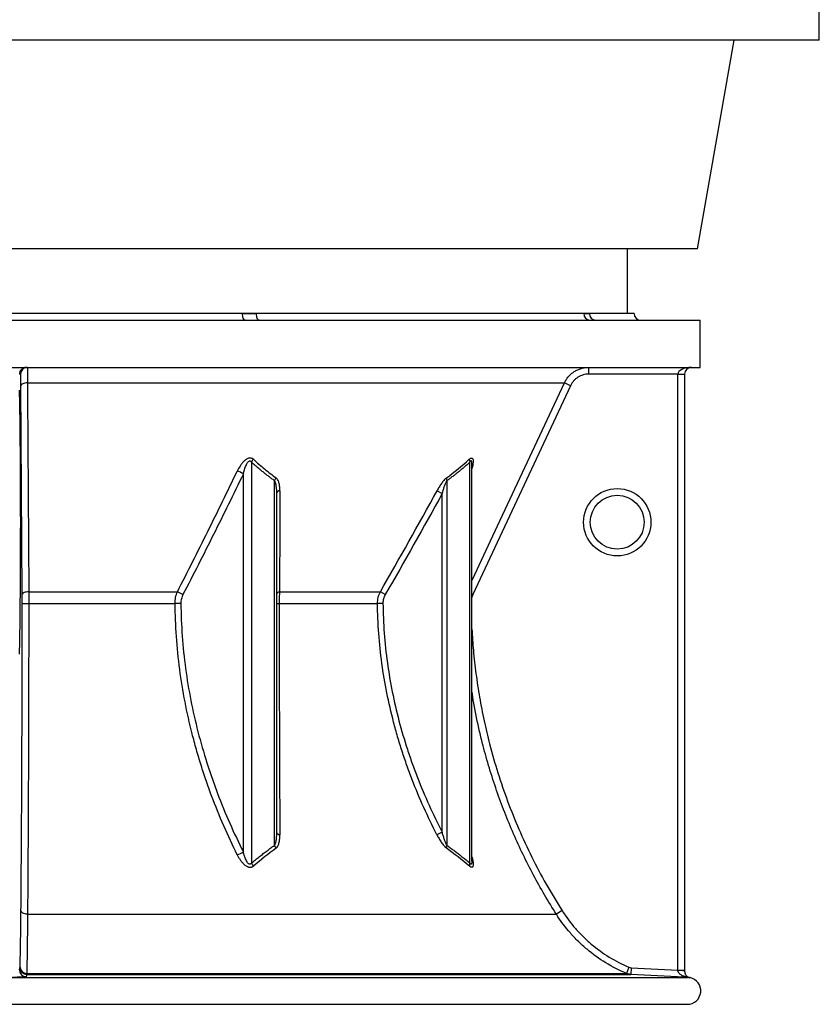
# Model space of a CAD drawing. Header units: millimetres. Extents: x 1979 to 3209, y 561 to 4041.
# Tile 2 of 9: x 2600 to 3194, y 561 to 1292. Entities that reach past the tile are written whole.
import ezdxf

# ---------------------------------------------------------------- set-up
doc = ezdxf.new("R2010")
doc.units = ezdxf.units.MM

msp = doc.modelspace()

# ---------------------------------------------------------------- linework, layer by layer
at = {"color": 7, "linetype": 'Continuous', "lineweight": 25}
for p, q in [((3193.53, 1276.67), (3193.53, 1306.67)), ((3193.53, 1276.67), (1993.53, 1276.67)), ((3103.03, 1121.78), (3130.34, 1276.67)), ((3103.03, 1121.78), (2549.12, 1121.78)), ((3051.03, 1073.78), (3051.03, 1121.78)), ((2082.03, 1068.78), (3105.03, 1068.78)), ((2765.34, 1073.78), (2421.71, 1073.78)), ((2775.67, 1073.78), (2765.34, 1073.78)), ((3018.65, 1073.78), (2775.67, 1073.78)), ((3022.93, 1073.78), (3018.65, 1073.78)), ((3056.03, 1073.78), (3022.93, 1073.78)), ((3105.03, 1033.78), (3105.03, 1068.78)), ((2593.53, 1033.78), (3105.03, 1033.78)), ((3022.4, 1028.78), (3022.4, 1033.78)), ((2600.54, 1028.78), (2599.65, 1028.78)), ((3088.53, 1028.78), (3022.4, 1028.78)), ((3088.53, 1028.78), (3093.53, 1028.78)), ((3088.53, 586.15), (3088.53, 1028.78)), ((3093.53, 1028.78), (3093.53, 586.15)), ((2601.74, 865.03), (2600.73, 1020.12)), ((2605.6, 1022.23), (3004.26, 1022.23)), ((3008.79, 1020.12), (2936.37, 865.03)), ((3008.79, 1020.12), (3004.26, 1022.23)), ((2771.97, 963.38), (2771.97, 665.73)), ((2934.13, 665.73), (2934.13, 963.38)), ((2935.56, 961.87), (2935.55, 962.1)), ((2935.59, 667.04), (2935.59, 961.87)), ((2765.93, 673.91), (2765.93, 954.66)), ((2789, 678.82), (2789, 949.65)), ((2917.09, 949.65), (2917.09, 678.82)), ((2790.47, 940.07), (2790.47, 688.68)), ((2909.72, 942.18), (2913.56, 940.07)), ((2913.56, 688.68), (2913.56, 940.07)), ((2606.57, 867.14), (2716.95, 867.14)), ((2792.8, 867.14), (2867.64, 867.14)), ((2871.3, 865.03), (2867.64, 867.14)), ((2606.57, 858.51), (2715.23, 858.51)), ((2792.52, 858.51), (2865.53, 858.51)), ((2869.56, 858.55), (2865.53, 858.51)), ((2913.56, 688.68), (2909.68, 686.67)), ((3002.53, 630.34), (2998.31, 627.66)), ((2605.69, 627.66), (2998.31, 627.66)), ((2599.65, 586.29), (2600.1, 587.96)), ((3052.24, 588.35), (3050.3, 583.74)), ((3053.92, 587.96), (3053.66, 582.97)), ((3053.92, 587.96), (3088.53, 586.15)), ((3088.53, 586.15), (3093.53, 586.15)), ((2091.4, 580.77), (3095.65, 580.77)), ((2605.07, 583.74), (3050.3, 583.74)), ((2605.09, 582.97), (3053.66, 582.97)), ((3095.66, 580.84), (3095.65, 580.77)), ((2092.03, 560.78), (3095.03, 560.78))]:
    msp.add_line(p, q, dxfattribs=at)
at = {"color": 1, "linetype": 'Continuous', "lineweight": 25}
for p, q in [((2936.37, 865.03), (2935.59, 865.39)), ((3097.52, 580.58), (3097.4, 580.52)), ((2091.48, 560.78), (3095.57, 560.78))]:
    msp.add_line(p, q, dxfattribs=at)
at = {"color": 7, "linetype": 'Continuous', "lineweight": 25, "flags": 128}
for points in [[(2767.2, 1068.78), (2766.84, 1068.88), (2766.49, 1069.16), (2766.17, 1069.62), (2765.89, 1070.25), (2765.66, 1071), (2765.48, 1071.87), (2765.38, 1072.81), (2765.34, 1073.78)], [(2777.64, 1068.78), (2777.25, 1068.88), (2776.88, 1069.16), (2776.54, 1069.62), (2776.24, 1070.25), (2776, 1071), (2775.82, 1071.87), (2775.71, 1072.81), (2775.67, 1073.78)], [(2605.6, 1022.23), (2604.65, 1022.18), (2603.74, 1022.05), (2602.9, 1021.85), (2602.17, 1021.59), (2601.57, 1021.27), (2601.11, 1020.91), (2600.83, 1020.52), (2600.73, 1020.12)], [(2605.6, 1022.23), (2605.65, 1013.17), (2605.88, 976.93), (2606.57, 867.14)], [(2606.57, 867.14), (2605.62, 867.08), (2604.72, 866.95), (2603.89, 866.75), (2603.17, 866.49), (2602.57, 866.17), (2602.12, 865.81), (2601.84, 865.43), (2601.74, 865.03)], [(2719.54, 858.55), (2719.04, 858.54), (2718.52, 858.54), (2717.97, 858.53), (2717.42, 858.53), (2716.86, 858.52), (2716.31, 858.51), (2715.76, 858.51), (2715.23, 858.51)], [(2605.69, 627.66), (2604.74, 627.73), (2603.83, 627.89), (2602.99, 628.15), (2602.26, 628.48), (2601.65, 628.88), (2601.2, 629.34), (2600.92, 629.83), (2600.82, 630.34)], [(2605.09, 582.97), (2604.95, 582.44), (2604.65, 581.29)], [(3095.65, 580.77), (3088.28, 581.15), (3053.66, 582.97)]]:
    msp.add_lwpolyline(points, dxfattribs=at)
at = {"color": 1, "linetype": 'Continuous', "lineweight": 25, "flags": 128}
msp.add_lwpolyline([(2935.59, 875.17), (2936.07, 876.2), (2953, 912.44), (3004.26, 1022.23)], dxfattribs=at)
at = {"color": 7, "linetype": 'Continuous', "lineweight": 25}
for radius in [25, 20]:
    msp.add_circle((3043.53, 918.78), radius, dxfattribs=at)
for centre, radius, start, end in [((3023.46, 1073.59), 4.81, 177.69044, 267.48727), ((3027.76, 1073.61), 4.83, 177.95364, 267.79583), ((3061.03, 1073.78), 5, 180, 270), ((2604.65, 1028.78), 5, 90.00279, 180.00279), ((2605.54, 1028.78), 5, 90.00279, 180.00279), ((3098.53, 1028.78), 5, 90, 180), ((2779.11, 960.13), 7.85, 136.8275, 155.4744), ((2938.51, 965.47), 4.86, 179.67551, 205.42503), ((2755.74, 938.79), 18.86, 57.26812, 72.41188), ((2796.17, 947.04), 7.62, 141.68389, 159.94939), ((2922.03, 951.52), 5.28, 177.34638, 200.71174), ((2793.27, 939.29), 2.91, 94.26761, 164.3313), ((2710.8, 849.94), 18.27, 55.69365, 70.3415), ((2793.17, 864.38), 2.78, 97.63795, 166.64193), ((2605.44, 993.15), 134.65, 268.43544, 270.48073), ((2792.19, 889.89), 31.39, 266.85867, 270.59812), ((2793.19, 689.51), 2.85, 197.04911, 266.6737), ((2755.76, 689.15), 18.32, 288.07593, 303.71638), ((2796.17, 681.42), 7.62, 199.96794, 218.29732), ((2922.04, 676.96), 5.28, 159.36644, 182.80506), ((2779.16, 668.73), 7.79, 202.64215, 222.57318), ((2938.62, 663.76), 4.9, 156.36, 183.58192), ((2604.65, 586.29), 5, 180.08542, 269.91982), ((2605.1, 587.97), 5, 180.0854, 269.91223), ((2604.96, 588.58), 4.84, 182.7658, 271.34919), ((3089.78, 567.47), 18.38, 78.24084, 93.85811), ((3095.53, 570.78), 10, 270.24278, 78.48574), ((3095.81, 577.1), 3.74, 72.11256, 92.39953), ((3095.03, 688.78), 128, 270, 270.24278)]:
    msp.add_arc(centre, radius, start, end, dxfattribs=at)
for centre, major_axis, ratio, start_param, end_param in [((3098.53, 1028.78), (10, 0), 0.5, 1.570796, 3.141593), ((2599.13, 918.78), (0, 105), 0.013964, 3.5068, 5.917978)]:
    msp.add_ellipse(centre, major_axis=major_axis, ratio=ratio, start_param=start_param, end_param=end_param, dxfattribs=at)
for points, knots in [([(2765.34, 1073.78), (2766.21, 1073.78), (2767.07, 1073.75), (2768.8, 1073.7), (2769.66, 1073.68), (2771.38, 1073.68), (2772.24, 1073.7), (2773.95, 1073.75), (2774.81, 1073.78), (2775.67, 1073.78)], [0, 0, 0, 0, 0.25, 0.25, 0.5, 0.5, 0.75, 0.75, 1, 1, 1, 1]), ([(3018.65, 1073.78), (3019.02, 1073.78), (3019.38, 1073.75), (3020.11, 1073.7), (3020.46, 1073.68), (3021.18, 1073.68), (3021.53, 1073.7), (3022.23, 1073.75), (3022.58, 1073.78), (3022.93, 1073.78)], [0, 0, 0, 0, 0.25, 0.25, 0.5, 0.5, 0.75, 0.75, 1, 1, 1, 1]), ([(2605.54, 1033.78), (2605.54, 1033.78), (2605.55, 1033.71), (2605.55, 1033.45), (2605.55, 1033.25), (2605.56, 1032.85), (2605.56, 1032.7), (2605.56, 1032.37), (2605.56, 1032.19), (2605.57, 1031.61), (2605.57, 1031.16), (2605.58, 1030.41), (2605.58, 1030.14), (2605.58, 1029.57), (2605.58, 1029.28), (2605.58, 1028.35), (2605.59, 1027.69), (2605.59, 1026.27), (2605.59, 1025.52), (2605.59, 1024.33), (2605.59, 1023.92), (2605.59, 1023.09), (2605.6, 1022.67), (2605.6, 1022.23)], [0, 0, 0, 0, 0.125, 0.125, 0.25, 0.25, 0.3125, 0.3125, 0.375, 0.375, 0.5, 0.5, 0.5625, 0.5625, 0.625, 0.625, 0.75, 0.75, 0.875, 0.875, 0.9375, 0.9375, 1, 1, 1, 1]), ([(3004.26, 1022.23), (3004.67, 1023.1), (3005.13, 1023.92), (3006.16, 1025.5), (3006.72, 1026.25), (3007.66, 1027.32), (3007.99, 1027.66), (3008.66, 1028.33), (3009.01, 1028.65), (3010.09, 1029.58), (3010.84, 1030.14), (3012.03, 1030.9), (3012.44, 1031.13), (3013.27, 1031.59), (3013.7, 1031.8), (3015, 1032.39), (3015.88, 1032.71), (3017.69, 1033.24), (3018.61, 1033.44), (3020.02, 1033.65), (3020.5, 1033.7), (3021.45, 1033.76), (3021.92, 1033.78), (3022.4, 1033.78)], [0, 0, 0, 0, 0.125, 0.125, 0.25, 0.25, 0.3125, 0.3125, 0.375, 0.375, 0.5, 0.5, 0.5625, 0.5625, 0.625, 0.625, 0.75, 0.75, 0.875, 0.875, 0.9375, 0.9375, 1, 1, 1, 1]), ([(2600.73, 1020.12), (2600.73, 1020.77), (2600.72, 1021.4), (2600.71, 1022.59), (2600.7, 1023.15), (2600.69, 1024.21), (2600.68, 1024.71), (2600.67, 1025.4), (2600.67, 1025.63), (2600.66, 1026.05), (2600.66, 1026.25), (2600.64, 1026.82), (2600.63, 1027.15), (2600.62, 1027.59), (2600.62, 1027.73), (2600.61, 1027.97), (2600.6, 1028.09), (2600.58, 1028.58), (2600.56, 1028.78), (2600.54, 1028.78)], [0, 0, 0, 0, 0.125, 0.125, 0.25, 0.25, 0.375, 0.375, 0.4375, 0.4375, 0.5, 0.5, 0.625, 0.625, 0.6875, 0.6875, 0.75, 0.75, 1, 1, 1, 1]), ([(3022.4, 1028.78), (3021.68, 1028.78), (3020.97, 1028.73), (3019.56, 1028.53), (3018.86, 1028.38), (3017.51, 1027.98), (3016.85, 1027.74), (3015.87, 1027.3), (3015.55, 1027.14), (3014.93, 1026.8), (3014.62, 1026.62), (3013.73, 1026.05), (3013.16, 1025.63), (3012.35, 1024.94), (3012.09, 1024.7), (3011.58, 1024.19), (3011.34, 1023.93), (3010.17, 1022.6), (3009.4, 1021.42), (3008.79, 1020.12)], [0, 0, 0, 0, 0.125, 0.125, 0.25, 0.25, 0.375, 0.375, 0.4375, 0.4375, 0.5, 0.5, 0.625, 0.625, 0.6875, 0.6875, 0.75, 0.75, 1, 1, 1, 1]), ([(2773.39, 965.5), (2773.16, 965.7), (2772.92, 965.88), (2772.4, 966.17), (2772.11, 966.29), (2771.66, 966.41), (2771.5, 966.44), (2771.18, 966.47), (2771.02, 966.48), (2770.53, 966.46), (2770.18, 966.41), (2769.51, 966.23), (2769.18, 966.1), (2768.53, 965.78), (2768.22, 965.59), (2767.62, 965.18), (2767.33, 964.96), (2766.77, 964.48), (2766.5, 964.23), (2765.72, 963.45), (2765.24, 962.89), (2764.34, 961.73), (2763.92, 961.13), (2762.74, 959.31), (2762.06, 958.06), (2761.43, 956.77)], [0, 0, 0, 0, 0.0625, 0.0625, 0.125, 0.125, 0.15625, 0.15625, 0.1875, 0.1875, 0.25, 0.25, 0.3125, 0.3125, 0.375, 0.375, 0.4375, 0.4375, 0.5, 0.5, 0.625, 0.625, 0.75, 0.75, 1, 1, 1, 1]), ([(2773.39, 965.5), (2776.11, 963.03), (2778.87, 960.64), (2784.47, 956.06), (2787.31, 953.86), (2790.18, 951.77)], [0, 0, 0, 0, 0.5, 0.5, 1, 1, 1, 1]), ([(2765.93, 954.66), (2766.19, 955.72), (2766.47, 956.77), (2766.95, 958.33), (2767.12, 958.84), (2767.49, 959.87), (2767.69, 960.39), (2768.12, 961.39), (2768.36, 961.89), (2768.76, 962.61), (2768.9, 962.84), (2769.21, 963.29), (2769.37, 963.51), (2769.75, 963.9), (2769.96, 964.09), (2770.31, 964.27), (2770.43, 964.32), (2770.68, 964.37), (2770.8, 964.37), (2771.04, 964.32), (2771.15, 964.27), (2771.36, 964.15), (2771.45, 964.07), (2771.71, 963.81), (2771.85, 963.6), (2771.97, 963.38)], [0, 0, 0, 0, 0.25, 0.25, 0.375, 0.375, 0.5, 0.5, 0.625, 0.625, 0.6875, 0.6875, 0.75, 0.75, 0.8125, 0.8125, 0.84375, 0.84375, 0.875, 0.875, 0.90625, 0.90625, 0.9375, 0.9375, 1, 1, 1, 1]), ([(2789, 949.65), (2788.65, 949.91), (2787.95, 950.42), (2786.89, 951.19), (2785.83, 951.98), (2784.77, 952.78), (2783.71, 953.6), (2782.65, 954.42), (2781.58, 955.26), (2780.52, 956.12), (2779.45, 956.98), (2778.39, 957.86), (2777.32, 958.75), (2776.25, 959.65), (2775.18, 960.56), (2774.11, 961.49), (2773.04, 962.43), (2772.33, 963.07), (2771.97, 963.38)], [0, 0, 0, 0, 0.060487, 0.121232, 0.182237, 0.243505, 0.305037, 0.366837, 0.428906, 0.491247, 0.553861, 0.616751, 0.679919, 0.743367, 0.807097, 0.871111, 0.935412, 1, 1, 1, 1]), ([(2934.13, 963.38), (2933.77, 963.07), (2933.06, 962.43), (2931.98, 961.49), (2930.91, 960.56), (2929.84, 959.65), (2928.78, 958.75), (2927.71, 957.86), (2926.64, 956.98), (2925.58, 956.12), (2924.51, 955.26), (2923.45, 954.42), (2922.39, 953.6), (2921.33, 952.78), (2920.27, 951.98), (2919.21, 951.19), (2918.15, 950.42), (2917.44, 949.91), (2917.09, 949.65)], [0, 0, 0, 0, 0.064588, 0.128889, 0.192903, 0.256633, 0.320081, 0.383249, 0.446139, 0.508753, 0.571094, 0.633163, 0.694963, 0.756495, 0.817763, 0.878768, 0.939513, 1, 1, 1, 1]), ([(2716.95, 867.14), (2724.54, 881.96), (2732.03, 896.85), (2746.85, 926.73), (2754.17, 941.73), (2761.43, 956.77)], [0, 0, 0, 0, 0.5, 0.5, 1, 1, 1, 1]), ([(2765.93, 954.66), (2758.62, 939.61), (2751.24, 924.61), (2736.31, 894.73), (2728.76, 879.84), (2721.1, 865.03)], [0, 0, 0, 0, 0.5, 0.5, 1, 1, 1, 1]), ([(2793.05, 942.18), (2793.05, 943.1), (2793.02, 944), (2792.85, 945.78), (2792.72, 946.65), (2792.43, 947.9), (2792.31, 948.31), (2792.04, 949.12), (2791.88, 949.5), (2791.51, 950.24), (2791.3, 950.59), (2790.92, 951.07), (2790.79, 951.23), (2790.5, 951.51), (2790.35, 951.65), (2790.18, 951.77)], [0, 0, 0, 0, 0.25, 0.25, 0.5, 0.5, 0.625, 0.625, 0.75, 0.75, 0.875, 0.875, 0.9375, 0.9375, 1, 1, 1, 1]), ([(2916.76, 951.77), (2916.42, 951.52), (2916.09, 951.24), (2915.44, 950.6), (2915.12, 950.24), (2914.48, 949.5), (2914.17, 949.11), (2913.56, 948.31), (2913.26, 947.9), (2912.38, 946.63), (2911.82, 945.77), (2910.74, 944), (2910.23, 943.1), (2909.72, 942.18)], [0, 0, 0, 0, 0.125, 0.125, 0.25, 0.25, 0.375, 0.375, 0.5, 0.5, 0.75, 0.75, 1, 1, 1, 1]), ([(2789, 949.65), (2789.11, 949.5), (2789.21, 949.33), (2789.37, 948.98), (2789.45, 948.79), (2789.65, 948.24), (2789.75, 947.85), (2789.93, 947.07), (2790.01, 946.67), (2790.14, 945.86), (2790.19, 945.46), (2790.32, 944.23), (2790.38, 943.41), (2790.45, 941.74), (2790.47, 940.91), (2790.47, 940.07)], [0, 0, 0, 0, 0.0625, 0.0625, 0.125, 0.125, 0.25, 0.25, 0.375, 0.375, 0.5, 0.5, 0.75, 0.75, 1, 1, 1, 1]), ([(2913.56, 940.07), (2913.79, 940.91), (2914.03, 941.74), (2914.53, 943.4), (2914.79, 944.23), (2915.35, 945.87), (2915.65, 946.68), (2916.14, 947.86), (2916.31, 948.24), (2916.59, 948.8), (2916.68, 948.98), (2916.88, 949.33), (2916.98, 949.5), (2917.09, 949.65)], [0, 0, 0, 0, 0.25, 0.25, 0.5, 0.5, 0.75, 0.75, 0.875, 0.875, 0.9375, 0.9375, 1, 1, 1, 1]), ([(2601.76, 858.55), (2601.76, 859.67), (2601.76, 860.79), (2601.75, 862.96), (2601.75, 864.01), (2601.74, 865.03)], [0, 0, 0, 0, 0.5, 0.5, 1, 1, 1, 1]), ([(2606.57, 867.14), (2606.57, 865.78), (2606.57, 864.38), (2606.57, 862.22), (2606.57, 861.49), (2606.57, 860), (2606.57, 859.25), (2606.57, 858.51)], [0, 0, 0, 0, 0.5, 0.5, 0.75, 0.75, 1, 1, 1, 1]), ([(2715.23, 858.51), (2715.22, 859.26), (2715.26, 860.01), (2715.4, 861.5), (2715.51, 862.25), (2715.95, 864.42), (2716.38, 865.81), (2716.95, 867.14)], [0, 0, 0, 0, 0.25, 0.25, 0.5, 0.5, 1, 1, 1, 1]), ([(2721.1, 865.03), (2720.59, 864.05), (2720.2, 863.01), (2719.79, 861.38), (2719.69, 860.82), (2719.56, 859.69), (2719.53, 859.12), (2719.54, 858.55)], [0, 0, 0, 0, 0.5, 0.5, 0.75, 0.75, 1, 1, 1, 1]), ([(2792.8, 867.14), (2792.76, 866.47), (2792.71, 865.79), (2792.64, 864.39), (2792.61, 863.67), (2792.54, 861.49), (2792.51, 860.01), (2792.52, 858.51)], [0, 0, 0, 0, 0.25, 0.25, 0.5, 0.5, 1, 1, 1, 1]), ([(2865.53, 858.51), (2865.52, 859.26), (2865.56, 860.01), (2865.73, 861.5), (2865.87, 862.24), (2866.41, 864.42), (2866.94, 865.81), (2867.64, 867.14)], [0, 0, 0, 0, 0.25, 0.25, 0.5, 0.5, 1, 1, 1, 1]), ([(2871.3, 865.03), (2870.73, 864.04), (2870.29, 863), (2869.85, 861.37), (2869.74, 860.81), (2869.59, 859.69), (2869.56, 859.12), (2869.56, 858.55)], [0, 0, 0, 0, 0.5, 0.5, 0.75, 0.75, 1, 1, 1, 1]), ([(2600.82, 630.34), (2600.89, 638.88), (2600.96, 647.58), (2601.1, 665.29), (2601.16, 674.29), (2601.28, 692.62), (2601.33, 701.93), (2601.39, 713.77), (2601.4, 716.15), (2601.43, 720.92), (2601.44, 723.3), (2601.47, 730.48), (2601.49, 735.27), (2601.55, 749.71), (2601.59, 759.4), (2601.65, 778.9), (2601.67, 788.71), (2601.71, 808.45), (2601.73, 818.39), (2601.75, 838.37), (2601.76, 848.43), (2601.76, 858.55)], [0, 0, 0, 0, 0.125, 0.125, 0.25, 0.25, 0.375, 0.375, 0.40625, 0.40625, 0.4375, 0.4375, 0.5, 0.5, 0.625, 0.625, 0.75, 0.75, 0.875, 0.875, 1, 1, 1, 1]), ([(2606.57, 858.51), (2606.56, 848.28), (2606.56, 838.12), (2606.54, 817.93), (2606.52, 807.89), (2606.49, 787.95), (2606.46, 778.04), (2606.41, 758.34), (2606.38, 748.55), (2606.32, 733.96), (2606.3, 729.12), (2606.27, 721.87), (2606.26, 719.46), (2606.24, 714.64), (2606.23, 712.24), (2606.19, 705.05), (2606.17, 700.29), (2606.12, 690.85), (2606.09, 686.16), (2606.04, 676.86), (2606.01, 672.25), (2605.95, 663.1), (2605.92, 658.56), (2605.83, 645.09), (2605.76, 636.29), (2605.69, 627.66)], [0, 0, 0, 0, 0.125, 0.125, 0.25, 0.25, 0.375, 0.375, 0.5, 0.5, 0.5625, 0.5625, 0.59375, 0.59375, 0.625, 0.625, 0.6875, 0.6875, 0.75, 0.75, 0.8125, 0.8125, 0.875, 0.875, 1, 1, 1, 1]), ([(2761.45, 671.74), (2754.38, 685.94), (2748.01, 700.54), (2740.98, 719.3), (2739.63, 723.08), (2737.01, 730.69), (2735.75, 734.52), (2733.33, 742.23), (2732.17, 746.11), (2729.96, 753.9), (2728.91, 757.82), (2723.93, 777.46), (2720.85, 793.38), (2717.64, 817.6), (2716.81, 825.73), (2715.65, 842.1), (2715.31, 850.29), (2715.23, 858.51)], [0, 0, 0, 0, 0.25, 0.25, 0.3125, 0.3125, 0.375, 0.375, 0.4375, 0.4375, 0.5, 0.5, 0.75, 0.75, 0.875, 0.875, 1, 1, 1, 1]), ([(2719.54, 858.55), (2719.7, 842.21), (2720.89, 826.1), (2725.17, 794.3), (2728.25, 778.62), (2734.22, 755.39), (2736.43, 747.69), (2739.47, 738.14), (2740.09, 736.23), (2741.36, 732.42), (2742, 730.53), (2743.98, 724.86), (2745.35, 721.11), (2752.42, 702.49), (2758.82, 688.01), (2765.93, 673.91)], [0, 0, 0, 0, 0.25, 0.25, 0.5, 0.5, 0.625, 0.625, 0.65625, 0.65625, 0.6875, 0.6875, 0.75, 0.75, 1, 1, 1, 1]), ([(2792.52, 858.51), (2792.52, 843.46), (2792.53, 828.6), (2792.58, 799.21), (2792.62, 784.69), (2792.68, 763.15), (2792.71, 756.01), (2792.75, 745.35), (2792.76, 741.81), (2792.79, 734.75), (2792.81, 731.23), (2792.84, 724.22), (2792.85, 720.74), (2792.89, 713.81), (2792.9, 710.37), (2792.95, 700.11), (2792.99, 693.35), (2793.02, 686.67)], [0, 0, 0, 0, 0.25, 0.25, 0.5, 0.5, 0.625, 0.625, 0.6875, 0.6875, 0.75, 0.75, 0.8125, 0.8125, 0.875, 0.875, 1, 1, 1, 1]), ([(2909.68, 686.67), (2902.83, 699.98), (2896.68, 713.61), (2889.93, 731.06), (2888.63, 734.57), (2886.13, 741.62), (2884.92, 745.17), (2882.62, 752.29), (2881.52, 755.87), (2879.42, 763.05), (2878.42, 766.65), (2873.71, 784.7), (2870.81, 799.27), (2866.8, 828.68), (2865.69, 843.52), (2865.53, 858.51)], [0, 0, 0, 0, 0.25, 0.25, 0.3125, 0.3125, 0.375, 0.375, 0.4375, 0.4375, 0.5, 0.5, 0.75, 0.75, 1, 1, 1, 1]), ([(2869.56, 858.55), (2869.73, 843.67), (2870.85, 828.96), (2874.85, 799.9), (2877.74, 785.54), (2883.34, 764.24), (2885.42, 757.18), (2888.85, 746.65), (2890.05, 743.15), (2892.54, 736.17), (2893.84, 732.68), (2900.58, 715.38), (2906.72, 701.87), (2913.56, 688.68)], [0, 0, 0, 0, 0.25, 0.25, 0.5, 0.5, 0.625, 0.625, 0.6875, 0.6875, 0.75, 0.75, 1, 1, 1, 1]), ([(2790.47, 688.68), (2790.47, 687.81), (2790.45, 686.95), (2790.38, 685.24), (2790.33, 684.39), (2790.15, 682.71), (2790.04, 681.88), (2789.76, 680.66), (2789.66, 680.26), (2789.45, 679.69), (2789.38, 679.51), (2789.21, 679.15), (2789.12, 678.98), (2789, 678.82)], [0, 0, 0, 0, 0.25, 0.25, 0.5, 0.5, 0.75, 0.75, 0.875, 0.875, 0.9375, 0.9375, 1, 1, 1, 1]), ([(2917.09, 678.82), (2916.98, 678.98), (2916.87, 679.15), (2916.67, 679.51), (2916.57, 679.7), (2916.29, 680.27), (2916.12, 680.67), (2915.79, 681.47), (2915.63, 681.88), (2915.33, 682.71), (2915.19, 683.13), (2914.77, 684.39), (2914.51, 685.24), (2914.01, 686.95), (2913.78, 687.81), (2913.56, 688.68)], [0, 0, 0, 0, 0.0625, 0.0625, 0.125, 0.125, 0.25, 0.25, 0.375, 0.375, 0.5, 0.5, 0.75, 0.75, 1, 1, 1, 1]), ([(2790.19, 676.7), (2790.53, 676.95), (2790.81, 677.25), (2791.31, 677.91), (2791.53, 678.28), (2791.9, 679.05), (2792.06, 679.45), (2792.33, 680.29), (2792.44, 680.72), (2792.73, 682.03), (2792.85, 682.93), (2793, 684.78), (2793.03, 685.71), (2793.02, 686.67)], [0, 0, 0, 0, 0.125, 0.125, 0.25, 0.25, 0.375, 0.375, 0.5, 0.5, 0.75, 0.75, 1, 1, 1, 1]), ([(2909.68, 686.67), (2910.17, 685.72), (2910.68, 684.77), (2911.76, 682.92), (2912.31, 682.02), (2913.19, 680.71), (2913.49, 680.28), (2914.11, 679.45), (2914.43, 679.05), (2915.07, 678.28), (2915.4, 677.92), (2916.08, 677.25), (2916.42, 676.94), (2916.76, 676.7)], [0, 0, 0, 0, 0.25, 0.25, 0.5, 0.5, 0.625, 0.625, 0.75, 0.75, 0.875, 0.875, 1, 1, 1, 1]), ([(2771.97, 665.73), (2771.85, 665.53), (2771.71, 665.34), (2771.38, 665.03), (2771.18, 664.91), (2770.84, 664.83), (2770.72, 664.83), (2770.49, 664.86), (2770.37, 664.89), (2770.02, 665.04), (2769.81, 665.2), (2769.43, 665.55), (2769.26, 665.75), (2768.94, 666.16), (2768.8, 666.38), (2768.38, 667.05), (2768.14, 667.52), (2767.7, 668.47), (2767.5, 668.95), (2767.13, 669.93), (2766.95, 670.42), (2766.47, 671.9), (2766.19, 672.91), (2765.93, 673.91)], [0, 0, 0, 0, 0.0625, 0.0625, 0.125, 0.125, 0.15625, 0.15625, 0.1875, 0.1875, 0.25, 0.25, 0.3125, 0.3125, 0.375, 0.375, 0.5, 0.5, 0.625, 0.625, 0.75, 0.75, 1, 1, 1, 1]), ([(2771.97, 665.73), (2772.47, 666.13), (2773.46, 666.94), (2774.95, 668.14), (2776.42, 669.31), (2777.87, 670.46), (2779.31, 671.58), (2780.74, 672.69), (2782.15, 673.77), (2783.55, 674.82), (2784.94, 675.86), (2786.3, 676.87), (2787.66, 677.85), (2788.56, 678.5), (2789, 678.82)], [0, 0, 0, 0, 0.0892, 0.177327, 0.264384, 0.350372, 0.435292, 0.519147, 0.601938, 0.683667, 0.764335, 0.843946, 0.9225, 1, 1, 1, 1]), ([(2917.09, 678.82), (2917.5, 678.52), (2918.33, 677.93), (2919.58, 677.02), (2920.84, 676.09), (2922.12, 675.14), (2923.4, 674.18), (2924.7, 673.19), (2926.01, 672.18), (2927.33, 671.15), (2928.67, 670.11), (2930.02, 669.04), (2931.38, 667.95), (2932.75, 666.85), (2933.67, 666.1), (2934.13, 665.73)], [0, 0, 0, 0, 0.071501, 0.143901, 0.217199, 0.2914, 0.366503, 0.44251, 0.519423, 0.597243, 0.675972, 0.755611, 0.836161, 0.917624, 1, 1, 1, 1]), ([(2761.45, 671.74), (2762.07, 670.49), (2762.76, 669.27), (2763.96, 667.52), (2764.38, 666.95), (2765.3, 665.84), (2765.79, 665.32), (2766.58, 664.58), (2766.86, 664.35), (2767.43, 663.91), (2767.73, 663.7), (2768.33, 663.32), (2768.65, 663.16), (2769.13, 662.94), (2769.3, 662.88), (2769.63, 662.77), (2769.79, 662.72), (2770.12, 662.64), (2770.29, 662.61), (2770.62, 662.57), (2770.78, 662.56), (2771.27, 662.55), (2771.57, 662.58), (2772.02, 662.69), (2772.16, 662.74), (2772.44, 662.84), (2772.58, 662.9), (2772.96, 663.11), (2773.2, 663.27), (2773.42, 663.45)], [0, 0, 0, 0, 0.25, 0.25, 0.375, 0.375, 0.5, 0.5, 0.5625, 0.5625, 0.625, 0.625, 0.6875, 0.6875, 0.71875, 0.71875, 0.75, 0.75, 0.78125, 0.78125, 0.8125, 0.8125, 0.875, 0.875, 0.90625, 0.90625, 0.9375, 0.9375, 1, 1, 1, 1]), ([(2600.12, 588.35), (2600.19, 590.5), (2600.26, 593.02), (2600.36, 597.34), (2600.39, 598.87), (2600.44, 601.3), (2600.46, 602.13), (2600.49, 603.84), (2600.5, 604.71), (2600.57, 609.17), (2600.63, 613.02), (2600.73, 621.26), (2600.78, 625.66), (2600.82, 630.34)], [0, 0, 0, 0, 0.25, 0.25, 0.375, 0.375, 0.4375, 0.4375, 0.5, 0.5, 0.75, 0.75, 1, 1, 1, 1]), ([(3002.53, 630.34), (3005.51, 625.66), (3008.81, 621.25), (3014.24, 615.03), (3016.13, 613.03), (3019.08, 610.13), (3020.09, 609.17), (3022.14, 607.31), (3023.18, 606.39), (3028.46, 601.94), (3032.9, 598.74), (3042.24, 593.02), (3047.12, 590.5), (3052.24, 588.35)], [0, 0, 0, 0, 0.25, 0.25, 0.375, 0.375, 0.4375, 0.4375, 0.5, 0.5, 0.75, 0.75, 1, 1, 1, 1]), ([(2605.69, 627.66), (2605.65, 622.77), (2605.61, 618.18), (2605.53, 609.57), (2605.48, 605.55), (2605.4, 599.96), (2605.37, 598.17), (2605.33, 595.63), (2605.32, 594.8), (2605.29, 593.19), (2605.27, 592.41), (2605.2, 588.63), (2605.14, 585.99), (2605.07, 583.74)], [0, 0, 0, 0, 0.25, 0.25, 0.5, 0.5, 0.625, 0.625, 0.6875, 0.6875, 0.75, 0.75, 1, 1, 1, 1]), ([(3050.3, 583.74), (3044.96, 585.99), (3039.85, 588.62), (3030.11, 594.58), (3025.47, 597.93), (3018.86, 603.5), (3016.71, 605.45), (3013.61, 608.5), (3012.6, 609.53), (3010.61, 611.64), (3009.64, 612.71), (3004.88, 618.15), (3001.42, 622.77), (2998.31, 627.66)], [0, 0, 0, 0, 0.25, 0.25, 0.5, 0.5, 0.625, 0.625, 0.6875, 0.6875, 0.75, 0.75, 1, 1, 1, 1]), ([(3095.66, 580.84), (3095.5, 580.87), (3095.33, 580.9), (3094.98, 580.98), (3094.81, 581.02), (3094.28, 581.16), (3093.93, 581.26), (3092.87, 581.61), (3092.16, 581.9), (3091.16, 582.44), (3090.83, 582.64), (3090.2, 583.09), (3089.89, 583.35), (3089.48, 583.77), (3089.35, 583.92), (3089.11, 584.24), (3088.99, 584.42), (3088.8, 584.78), (3088.72, 584.97), (3088.59, 585.38), (3088.56, 585.59), (3088.54, 585.8)], [0, 0, 0, 0, 0.0625, 0.0625, 0.125, 0.125, 0.25, 0.25, 0.5, 0.5, 0.625, 0.625, 0.75, 0.75, 0.8125, 0.8125, 0.875, 0.875, 0.9375, 0.9375, 1, 1, 1, 1]), ([(3093.53, 585.46), (3093.53, 585.23), (3093.54, 585.01), (3093.6, 584.6), (3093.64, 584.4), (3093.73, 584.02), (3093.79, 583.85), (3093.91, 583.53), (3093.98, 583.38), (3094.18, 582.95), (3094.34, 582.7), (3094.66, 582.27), (3094.82, 582.08), (3095.33, 581.56), (3095.69, 581.3), (3096.2, 580.99), (3096.37, 580.91), (3096.69, 580.76), (3096.84, 580.7), (3096.96, 580.66)], [0, 0, 0, 0, 0.0625, 0.0625, 0.125, 0.125, 0.1875, 0.1875, 0.25, 0.25, 0.375, 0.375, 0.5, 0.5, 0.75, 0.75, 0.875, 0.875, 1, 1, 1, 1]), ([(2604.65, 581.29), (2604.64, 581.26), (2604.57, 581.23), (2604.29, 581.16), (2604.1, 581.13), (2603.72, 581.08), (2603.58, 581.07), (2603.27, 581.04), (2603.09, 581.02), (2602.55, 580.98), (2602.13, 580.95), (2601.21, 580.91), (2600.7, 580.89), (2599.62, 580.85), (2599.05, 580.83), (2598.15, 580.82), (2597.84, 580.81), (2597.22, 580.8), (2596.9, 580.8), (2595.95, 580.79), (2595.31, 580.78), (2594.65, 580.78)], [0, 0, 0, 0, 0.125, 0.125, 0.25, 0.25, 0.3125, 0.3125, 0.375, 0.375, 0.5, 0.5, 0.625, 0.625, 0.75, 0.75, 0.8125, 0.8125, 0.875, 0.875, 1, 1, 1, 1]), ([(3096.96, 580.66), (3097.03, 580.63), (3097.11, 580.61), (3097.18, 580.59), (3097.25, 580.56), (3097.32, 580.54), (3097.39, 580.52), (3097.39, 580.52), (3097.39, 580.52), (3097.4, 580.52)], [0, 0, 0, 0, 0.000795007, 0.000795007, 0.000795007, 0.001590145, 0.001590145, 0.001590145, 0.001610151, 0.001610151, 0.001610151, 0.001610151]), ([(3097.53, 580.58), (3097.53, 580.58), (3097.53, 580.58), (3097.52, 580.58), (3097.52, 580.58)], [0, 0, 0, 0, 0.000453, 1, 1, 1, 1])]:
    msp.add_open_spline(points, degree=3, knots=knots, dxfattribs=at)
for points in [[(2916.76, 951.77), (2922.54, 955.95), (2928.17, 960.56), (2933.66, 965.5)], [(2793.05, 942.18), (2792.98, 917.05), (2792.89, 892.01), (2792.8, 867.14)], [(2867.64, 867.14), (2881.91, 892.01), (2895.91, 917.05), (2909.72, 942.18)], [(2913.56, 940.07), (2899.69, 914.93), (2885.64, 889.9), (2871.3, 865.03)], [(2790.19, 676.7), (2784.5, 672.52), (2778.93, 668.07), (2773.42, 663.45)], [(2933.73, 663.45), (2928.15, 668.07), (2922.5, 672.52), (2916.76, 676.7)], [(2600.1, 587.96), (2600.11, 587.99), (2600.12, 588.12), (2600.12, 588.35)], [(3052.24, 588.35), (3052.77, 588.12), (3053.34, 587.99), (3053.92, 587.96)], [(3088.54, 585.8), (3088.54, 585.92), (3088.53, 586.03), (3088.53, 586.15)], [(3093.53, 586.15), (3093.53, 585.92), (3093.53, 585.69), (3093.53, 585.46)], [(2605.07, 583.74), (2605.08, 583.51), (2605.08, 583.16), (2605.09, 583), (2605.09, 582.97)], [(3053.66, 582.97), (3053.07, 583), (3051.93, 583.16), (3050.83, 583.51), (3050.3, 583.74)], [(3097.4, 580.52), (3096.82, 580.66), (3096.24, 580.74), (3095.65, 580.77)], [(3095.66, 580.84), (3096.24, 580.76), (3096.82, 580.66), (3097.4, 580.52)]]:
    msp.add_open_spline(points, degree=3, dxfattribs=at)
at = {"color": 1, "linetype": 'Continuous', "lineweight": 25}
for points, knots in [([(2933.66, 965.5), (2934, 965.78), (2934.68, 966.34), (2935.55, 966.57), (2936.19, 966.2), (2936.59, 965.06), (2936.54, 962.97), (2936.16, 960.59), (2935.75, 958.99), (2935.59, 958.36)], [0, 0, 0, 0, 0.107937, 0.216531, 0.311324, 0.43776, 0.647386, 0.860929, 1, 1, 1, 1]), ([(2935.55, 962.1), (2935.56, 962.45), (2935.58, 963.18), (2935.45, 963.92), (2935.24, 964.27), (2935.08, 964.38), (2934.86, 964.34), (2934.52, 964.05), (2934.29, 963.66), (2934.13, 963.38)], [0, 0, 0, 0, 0.219137, 0.467807, 0.543907, 0.622075, 0.708346, 0.795011, 1, 1, 1, 1]), ([(2936.37, 865.03), (2936.14, 864.53), (2935.82, 863.83), (2935.64, 863.07), (2935.59, 862.85)], [0, 0, 0, 0, 0.702499, 1, 1, 1, 1]), ([(2935.59, 839.38), (2935.92, 834.13), (2936.6, 823.08), (2938.51, 806.19), (2941.15, 788.74), (2944.54, 771.33), (2948.98, 752.59), (2954.71, 732.6), (2961.96, 711.5), (2970.34, 690.63), (2979.91, 670.06), (2990.56, 649.82), (2998.54, 636.83), (3002.53, 630.34)], [0, 0, 0, 0, 0.071024, 0.149745, 0.229652, 0.309594, 0.389501, 0.489975, 0.590516, 0.69099, 0.79397, 0.897021, 1, 1, 1, 1]), ([(2998.31, 627.66), (2995.35, 632.44), (2989.42, 642), (2981.22, 656.78), (2973.54, 671.88), (2966.4, 687.4), (2959.83, 703.28), (2953.85, 719.54), (2948.5, 736.06), (2944.4, 750.68), (2940.47, 766.76), (2937.55, 780.23), (2936.04, 790.3), (2935.59, 793.28)], [0, 0, 0, 0, 0.094584, 0.189168, 0.284319, 0.37947, 0.476398, 0.573326, 0.670865, 0.768404, 0.828687, 0.949281, 1, 1, 1, 1]), ([(2935.59, 670.33), (2935.72, 669.86), (2936.12, 668.45), (2936.5, 666.41), (2936.68, 664.33), (2936.43, 663.01), (2935.78, 662.49), (2934.97, 662.6), (2934.23, 663.04), (2933.82, 663.38), (2933.73, 663.45)], [0, 0, 0, 0, 0.105665, 0.316881, 0.487452, 0.658457, 0.764112, 0.86998, 0.970789, 1, 1, 1, 1]), ([(2935.58, 667.03), (2935.58, 666.91), (2935.61, 666.24), (2935.53, 665.48), (2935.3, 664.98), (2935.13, 664.83), (2934.94, 664.83), (2934.64, 665.01), (2934.36, 665.35), (2934.17, 665.65), (2934.13, 665.73)], [0, 0, 0, 0, 0.078822, 0.426639, 0.534632, 0.60169, 0.689318, 0.765577, 0.942897, 1, 1, 1, 1])]:
    msp.add_open_spline(points, degree=3, knots=knots, dxfattribs=at)

doc.saveas('drawing.dxf')
